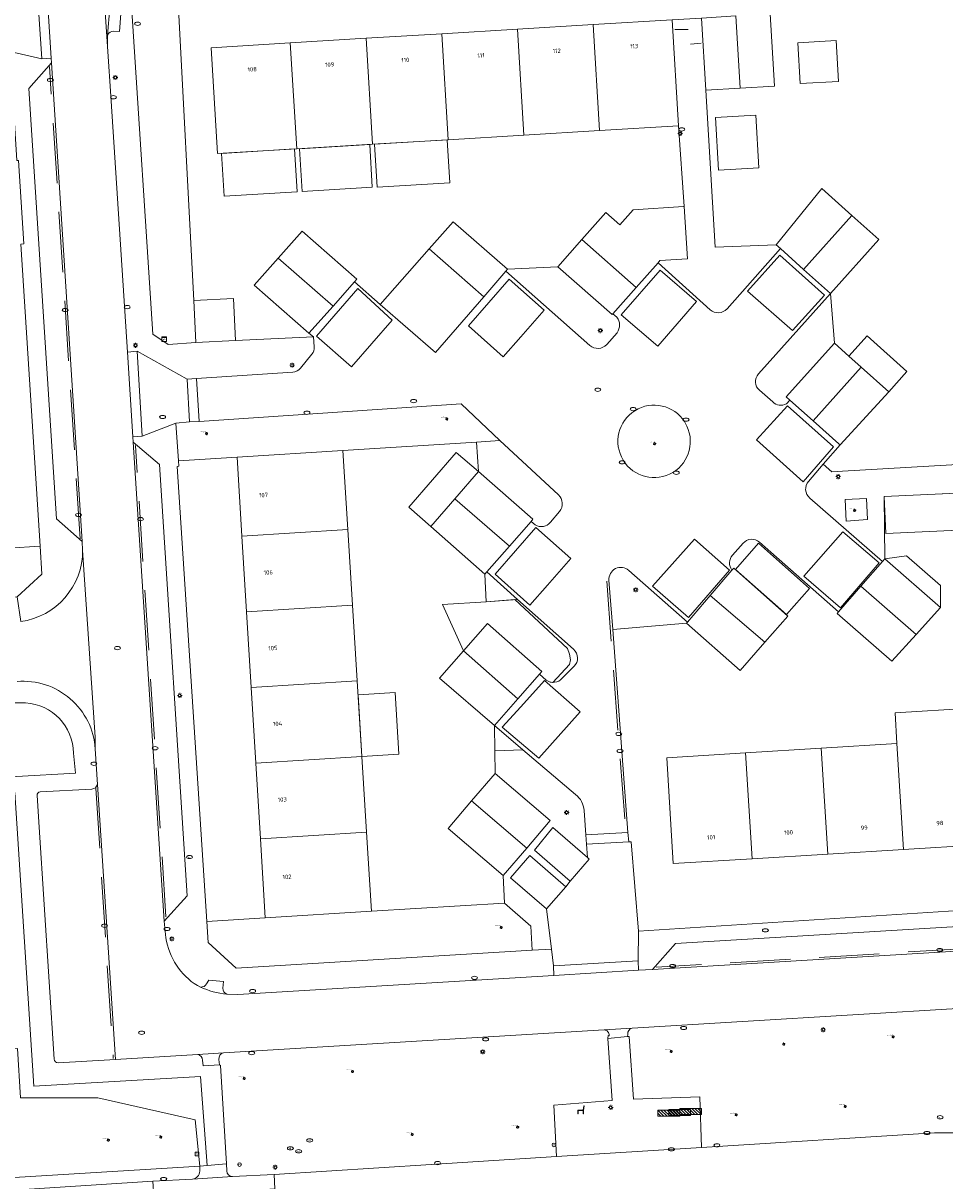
# Model space of a CAD drawing. Header units: metres. Extents: x 162098 to 162858, y 502351 to 503184.
# Tile 89 of 94: x 162702 to 162778, y 502972 to 503069. Entities that reach past the tile are written whole.
import ezdxf
from ezdxf.enums import TextEntityAlignment as Align

# ---------------------------------------------------------------- set-up
doc = ezdxf.new("R2010")
doc.units = ezdxf.units.M
doc.linetypes.add('RI-HWA-SO', pattern=[7.4, 5, -2.4])
for name, color, linetype, lineweight, true_color in [('B-PV-GR-BEPLANTING_CULTUUR_HEESTERS-GV', 7, 'Continuous', 13, 0x99cc00), ('B-PV-GR-BOOM-S', 7, 'Continuous', 13, 0x4c9900), ('B-PV-RI-HWA_GOOT_MOLGOOT-G', 150, 'RI-HWA-SO', 18, 0x007fff)]:
    doc.layers.add(name, color=color, linetype=linetype, lineweight=lineweight, true_color=true_color)
for name, color, linetype, lineweight in [('B-PV-IE-MEUBILAIR-S', 252, 'Continuous', 13), ('B-PV-IE-MEUBILAIR_WEGMEUBILAIR-G', 252, 'Continuous', 13), ('B-PV-IE-MEUBILAIR_WEGMEUBILAIR-GV', 252, 'Continuous', 13), ('B-PV-IE-MEUBILAIR_WEGMEUBILAIR-S', 252, 'Continuous', 13), ('B-PV-OG-BEBOUWING-GV', 7, 'Continuous', 18), ('B-PV-OG-BEBOUWING-T18', 7, 'Continuous', 18), ('B-PV-OG-BEBOUWING_LUIFEL-GV', 7, 'Continuous', 18), ('B-PV-OG-TERREIN_BEGROEID-GV', 7, 'Continuous', 13), ('B-PV-OG-TERREIN_ERF-GV', 252, 'Continuous', 13), ('B-PV-VH-GESLOTENVERHARDING_ASFALT-GV', 252, 'Continuous', 13), ('B-PV-VH-OPENVERHARDING_BETONELEMENT-GV', 252, 'Continuous', 13), ('B-PV-VH-OPENVERHARDING_BETONSTRAATSTEEN-GV', 252, 'Continuous', 13), ('B-PV-VH-OPENVERHARDING_TEGEL-GV', 252, 'Continuous', 13)]:
    doc.layers.add(name, color=color, linetype=linetype, lineweight=lineweight)
doc.styles.add('NLCS-ISO', font='NLCS-ISO.ttf')
doc.styles.add('NLCS-ISO-M200-T18', font='NLCS-ISO.ttf', dxfattribs={"height": 1.8})

# ---------------------------------------------------------------- blocks, each defined once
blk = doc.blocks.new('SIE-MEUBILAIR_BORD_LOCATIEPAAL-SO')
blk.add_lwpolyline([(-0.75, -0.75), (0.75, -0.75), (0.75, 0.75), (-0.75, 0.75)], close=True)
at = {"style": 'NLCS-ISO'}
blk.add_text('lp', height=0.75, dxfattribs=at).set_placement((0.01, 0.12), align=Align.MIDDLE_CENTER)
blk = doc.blocks.new('SIE-MEUBILAIR_KAST_TELECOM-SO')
for points in [[(-1, 1), (1, 1), (1, 0.84), (-1, 0.84)], [(-1, 0.76), (1, 0.76), (1, -1), (-1, -1)]]:
    blk.add_lwpolyline(points, close=True)
at = {"style": 'NLCS-ISO'}
blk.add_text('tele', height=0.75, dxfattribs=at).set_placement((0, 0), align=Align.MIDDLE_CENTER)
blk = doc.blocks.new('SIE-MEUBILAIR_PAAL_LICHTMAST-SO')
for points in [[(-0.62, 0), (-1, 0)], [(-0.71, 0.71), (-0.44, 0.44)], [(0, 1), (0, 0.62)], [(0.44, 0.44), (0.71, 0.71)], [(1, 0), (0.62, 0)], [(-0.71, -0.71), (-0.44, -0.44)], [(0, -0.62), (0, -1)], [(0.44, -0.44), (0.71, -0.71)]]:
    blk.add_lwpolyline(points)
blk.add_circle((0, 0), 0.5)
blk = doc.blocks.new('SIE-MEUBILAIR_PAAL_AFSLUITPAAL-SO')
blk.add_circle((0, 0), 0.75)
at = {"style": 'NLCS-ISO'}
blk.add_text('af', height=0.75, dxfattribs=at).set_placement((0, 0.05), align=Align.MIDDLE_CENTER)
blk = doc.blocks.new('SIE-MEUBILAIR_PAAL_HALTEPAAL-SO')
blk.add_circle((0, 0), 0.75)
at = {"style": 'NLCS-ISO'}
blk.add_text('ht', height=0.75, dxfattribs=at).set_placement((0, 0.06), align=Align.MIDDLE_CENTER)
blk = doc.blocks.new('SIE-MEUBILAIR_PUT_KOLK-SO')
blk.add_ellipse((0, 0), major_axis=(1.25, 0), ratio=0.54)
blk = doc.blocks.new('SIE-MEUBILAIR_PUT_RIOOLPUT-SO')
blk.add_ellipse((0, 0), major_axis=(1.25, 0), ratio=0.54)
blk = doc.blocks.new('SIE-MEUBILAIR_PUT_WATERLEIDINGPUT-SO')
blk.add_ellipse((0, 0), major_axis=(1.25, 0), ratio=0.54)
at = {"style": 'NLCS-ISO'}
blk.add_text('wl', height=0.75, dxfattribs=at).set_placement((-0.14, 0), align=Align.MIDDLE_CENTER)
blk = doc.blocks.new('SIE-MEUBILAIR_PUT_BRANDKRAAN-SO')
blk.add_ellipse((0, 0), major_axis=(1.25, 0), ratio=0.54)
blk = doc.blocks.new('SIE-WEG_FIETSREK-SO')
for p, q in [((-4.5, 1.25), (-2, -1.25)), ((-4.5, 0), (-3.25, -1.25)), ((-3.25, 1.25), (-0.75, -1.25)), ((-2, 1.25), (0.5, -1.25)), ((-0.75, 1.25), (1.75, -1.25)), ((0.5, 1.25), (3, -1.25)), ((1.76, 1.25), (4.26, -1.25)), ((3.01, 1.25), (4.5, -0.24)), ((4.26, 1.25), (4.5, 1.01))]:
    blk.add_line(p, q)
at = {"flags": 128}
blk.add_lwpolyline([(4.51, -1.25), (-4.51, -1.25), (-4.51, 1.25), (4.51, 1.25), (4.51, -1.25)], close=True, dxfattribs=at)
blk = doc.blocks.new('SIE-WEG_ZITBANK-SO')
at = {"color": 0, "linetype": 'ByBlock', "lineweight": 18}
blk.add_lwpolyline([(-0.91, -1.63), (-0.91, -0.2), (1.09, -0.2), (1.09, -1.63), (1.29, -1.63), (1.29, -0.21), (1.54, 1.78), (1.33, 1.78), (1.11, 0), (-1.11, 0), (-1.11, -1.63)], close=True, dxfattribs=at)
blk = doc.blocks.new('SGR-BOOM_GBKN-SO')
for centre, start, end in [((-0.25, -0.1), 67.1244, 157.1244), ((-0.1, 0.25), 157.1244, 247.1244), ((-0.1, 0.25), 337.1244, 157.1244), ((0.25, 0.1), 247.1244, 337.1244), ((-0.25, -0.1), 157.1244, 337.1244), ((0.1, -0.25), 157.1244, 337.1244), ((0.1, -0.25), 337.1244, 67.1244)]:
    blk.add_arc(centre, 0.188, start, end)
at = {"extrusion": (0, 0, -1)}
blk.add_arc((-0.25, 0.1), 0.188, 22.8756, 202.8756, dxfattribs=at)
at = {"style": 'NLCS-ISO'}
blk.add_attdef('SOORT', text='', height=0.35, dxfattribs=at).set_placement((0, 0.75), align=Align.MIDDLE_RIGHT)

msp = doc.modelspace()

# ---------------------------------------------------------------- linework, layer by layer
at = {"layer": 'B-PV-GR-BEPLANTING_CULTUUR_HEESTERS-GV'}
for points in [[(162712.073, 503071.304), (162710.718, 503069.673), (162712.478, 503042.811), (162713.745, 503041.961), (162716.049, 503042.129), (162715.866, 503045.618), (162714.527, 503071.449)], [(162714.585, 503032.298), (162719.47, 503032.606), (162728.253, 503033.16), (162739.35, 503033.86), (162741.301, 503033.983), (162738.083, 503037.035), (162716.306, 503035.567), (162715.507, 503035.532), (162714.378, 503035.418)], [(162703.105, 503025.21), (162697.831, 503024.884), (162685.529, 503024.133), (162678.009, 503023.669), (162678.443, 503019.569), (162701.183, 503020.993), (162703.254, 503022.882)], [(162743.875, 502993.647), (162741.672, 502995.56), (162730.623, 502994.881), (162721.809, 502994.339), (162716.954, 502994.042), (162717.069, 502992.275), (162719.384, 502990.167), (162743.981, 502991.644)]]:
    msp.add_lwpolyline(points, close=True, dxfattribs=at)
for points in [[(162756.779, 503035.294, 0.987796), (162751.397, 503032.62)], [(162751.397, 503032.62, 0.999699), (162756.827, 503035.188)]]:
    msp.add_lwpolyline(points, format="xyb", dxfattribs=at)
for points in [[(162756.827, 503035.188), (162756.779, 503035.294)], [(162612.418, 502967.369), (162716.379, 502973.712), (162715.99, 502977.547), (162707.903, 502979.378), (162701.46, 502979.393)]]:
    msp.add_lwpolyline(points, dxfattribs=at)
at = {"layer": 'B-PV-IE-MEUBILAIR_WEGMEUBILAIR-G'}
for points in [[(162755.815, 503068.133), (162756.923, 503068.142)], [(162757.124, 503066.915), (162758.017, 503066.999)]]:
    msp.add_lwpolyline(points, dxfattribs=at)
at = {"layer": 'B-PV-IE-MEUBILAIR_WEGMEUBILAIR-GV'}
msp.add_lwpolyline([(162771.818, 503027.421), (162771.735, 503029.18), (162769.971, 503029.093), (162770.047, 503027.3)], close=True, dxfattribs=at)
at = {"layer": 'B-PV-OG-BEBOUWING-GV'}
for points in [[(162760.887, 503069.256), (162758.047, 503069.088), (162758.401, 503063.087)], [(162760.887, 503069.256), (162761.255, 503063.252)], [(162761.255, 503063.252), (162760.887, 503069.256)], [(162764.101, 503063.416), (162763.732, 503069.424)], [(162758.401, 503063.087), (162761.255, 503063.252)], [(162761.255, 503063.252), (162764.101, 503063.416)]]:
    msp.add_lwpolyline(points, dxfattribs=at)
for points in [[(162749.038, 503068.543), (162742.75, 503068.163), (162743.283, 503059.361), (162749.571, 503059.742)], [(162749.571, 503059.742), (162756.135, 503060.14), (162755.596, 503068.94), (162749.038, 503068.543)], [(162730.173, 503067.401), (162723.884, 503067.02), (162724.417, 503058.218), (162730.706, 503058.599)], [(162736.461, 503067.782), (162730.173, 503067.401), (162730.706, 503058.599), (162736.994, 503058.98)], [(162742.75, 503068.163), (162736.461, 503067.782), (162736.994, 503058.98), (162743.283, 503059.361)], [(162717.317, 503066.623), (162717.841, 503057.819), (162724.417, 503058.218), (162723.884, 503067.02)], [(162766.041, 503067.037), (162766.228, 503063.642), (162769.416, 503063.817), (162769.229, 503067.213)], [(162759.215, 503060.835), (162759.459, 503056.457), (162762.799, 503056.643), (162762.555, 503061.022)], [(162770.533, 503052.677), (162768.043, 503054.911), (162764.248, 503050.246), (162764.602, 503049.928), (162766.522, 503048.206)], [(162752.372, 503053.147), (162751.264, 503051.9), (162750.097, 503052.937), (162748.103, 503050.676), (162752.621, 503046.71), (162754.429, 503048.762), (162754.59, 503048.944), (162756.879, 503049.093), (162756.597, 503053.422), (162756.549, 503053.419)], [(162737.411, 503052.158), (162735.418, 503049.905), (162739.954, 503045.937), (162741.791, 503048.067), (162741.915, 503048.21)], [(162772.765, 503050.675), (162770.533, 503052.677), (162766.522, 503048.206), (162768.762, 503046.196)], [(162724.875, 503051.388), (162722.878, 503049.141), (162727.432, 503045.16), (162729.211, 503047.17), (162729.416, 503047.402)], [(162748.103, 503050.676), (162746.108, 503048.415), (162750.627, 503044.448), (162750.687, 503044.516), (162752.621, 503046.71)], [(162722.878, 503049.141), (162720.875, 503046.887), (162725.434, 503042.902), (162727.432, 503045.16)], [(162735.934, 503041.311), (162739.954, 503045.937), (162735.418, 503049.905), (162731.36, 503045.291)], [(162715.866, 503045.618), (162716.049, 503042.129), (162719.337, 503042.302), (162719.154, 503045.79)], [(162770.29, 503040.994), (162771.306, 503040.082), (162773.591, 503038.032), (162775.103, 503039.717), (162771.803, 503042.679)], [(162771.306, 503040.082), (162770.29, 503040.994), (162769.093, 503042.068), (162765.074, 503037.623), (162765.377, 503037.352), (162767.314, 503035.619)], [(162773.591, 503038.032), (162771.306, 503040.082), (162767.314, 503035.619), (162769.45, 503033.709), (162769.554, 503033.616)], [(162719.47, 503032.606), (162719.871, 503026.043), (162728.659, 503026.598), (162728.253, 503033.16)], [(162739.504, 503031.421), (162737.539, 503029.141), (162742.088, 503025.221), (162743.891, 503027.272), (162744.044, 503027.446)], [(162735.569, 503026.855), (162740.036, 503022.886), (162740.198, 503023.07), (162742.088, 503025.221), (162737.539, 503029.141)], [(162729.049, 503020.31), (162728.659, 503026.598), (162719.871, 503026.043), (162720.255, 503019.755)], [(162773.264, 503024.145), (162773.083, 503023.938), (162771.287, 503021.888), (162775.868, 503017.875), (162777.894, 503020.111)], [(162760.716, 503023.396), (162760.572, 503023.228), (162758.755, 503021.099), (162763.296, 503017.223), (162765.224, 503019.409)], [(162769.31, 503019.631), (162773.848, 503015.645), (162775.868, 503017.875), (162771.287, 503021.888), (162769.424, 503019.762)], [(162729.438, 503014.021), (162729.049, 503020.31), (162720.255, 503019.755), (162720.64, 503013.466)], [(162761.24, 503014.893), (162763.296, 503017.223), (162758.755, 503021.099), (162756.867, 503018.886), (162756.795, 503018.802)], [(162740.259, 503018.779), (162738.271, 503016.519), (162742.794, 503012.542), (162744.58, 503014.578), (162744.772, 503014.797)], [(162736.28, 503014.254), (162740.84, 503010.314), (162742.794, 503012.542), (162738.271, 503016.519)], [(162729.827, 503007.734), (162729.438, 503014.021), (162720.64, 503013.466), (162721.024, 503007.179)], [(162774.122, 503011.361), (162774.28, 503008.826), (162774.818, 503000.017), (162781.106, 503000.406), (162780.568, 503009.217), (162780.41, 503011.752)], [(162774.28, 503008.826), (162767.992, 503008.435), (162768.53, 502999.628), (162774.818, 503000.017)], [(162730.217, 503001.446), (162729.827, 503007.734), (162721.024, 503007.179), (162721.409, 503000.89)], [(162755.15, 503007.637), (162755.7, 502998.835), (162762.242, 502999.239), (162761.704, 503008.044)], [(162762.242, 502999.239), (162768.53, 502999.628), (162767.992, 503008.435), (162761.704, 503008.044)], [(162740.904, 503006.339), (162738.948, 503004.051), (162743.53, 503000.135), (162745.484, 503002.417)], [(162743.53, 503000.135), (162738.948, 503004.051), (162736.986, 503001.755), (162741.565, 502997.841)], [(162721.409, 503000.89), (162721.809, 502994.339), (162730.623, 502994.881), (162730.217, 503001.446)]]:
    msp.add_lwpolyline(points, close=True, dxfattribs=at)
at = {"layer": 'B-PV-OG-BEBOUWING_LUIFEL-GV'}
for points in [[(162730.887, 503058.61), (162731.104, 503055.029), (162737.143, 503055.395), (162736.926, 503058.976)], [(162718.17, 503057.839), (162718.386, 503054.286), (162724.453, 503054.654), (162724.238, 503058.207)], [(162724.654, 503058.232), (162724.87, 503054.672), (162730.695, 503055.025), (162730.48, 503058.585)], [(162735.569, 503026.855), (162737.539, 503029.141), (162739.504, 503031.421), (162737.668, 503033.004), (162733.733, 503028.438)], [(162773.203, 503029.331), (162773.344, 503026.258), (162779.401, 503026.536), (162779.26, 503029.609)], [(162765.09, 503019.528), (162767.017, 503021.707), (162762.778, 503025.449), (162760.854, 503023.274)], [(162773.264, 503024.145), (162777.894, 503020.111), (162777.907, 503021.951), (162775.064, 503024.421)], [(162738.271, 503016.519), (162740.259, 503018.779), (162744.772, 503014.797), (162744.58, 503014.578), (162745.144, 503014.084), (162745.404, 503013.946), (162745.693, 503013.892), (162747.07, 503015.387), (162747.156, 503015.76), (162747.084, 503016.248), (162746.912, 503016.722), (162742.525, 503020.767), (162740.161, 503020.585), (162736.532, 503020.354)], [(162729.51, 503012.862), (162729.827, 503007.734), (162732.907, 503007.925), (162732.589, 503013.052)]]:
    msp.add_lwpolyline(points, close=True, dxfattribs=at)
at = {"layer": 'B-PV-OG-TERREIN_BEGROEID-GV'}
for points in [[(162701.895, 503012.193), (162700.887, 503012.197), (162698.771, 503012.077), (162698.669, 503013.865), (162681.165, 503012.78), (162681.201, 503011.98), (162681.478, 503007.292), (162681.519, 503006.509), (162695.001, 503007.317)], [(162695.831, 503005.783), (162696.208, 503005.794), (162706.033, 503006.354), (162705.88, 503008.02)], [(162695.481, 503004.203), (162695.567, 503002.258), (162695.885, 502997.029), (162696.03, 502997.038), (162696.313, 502992.2), (162699.758, 502992.393), (162699.784, 502991.968), (162700.096, 502985.311), (162700.21, 502983.428), (162701.233, 502983.49), (162701.46, 502979.393), (162707.903, 502979.378), (162715.99, 502977.547), (162716.379, 502973.712), (162716.985, 502973.765), (162716.422, 502981.167), (162702.59, 502980.35), (162701.011, 503004.738), (162696.294, 503004.474), (162696.293, 503004.57), (162695.912, 503004.533)], [(162779.775, 502986.83), (162752.287, 502985.18)], [(162749.949, 502985.021), (162718.348, 502983.133)], [(162751.909, 502984.649), (162751.899, 502984.469), (162752.046, 502984.485), (162752.406, 502979.279), (162757.895, 502979.474), (162758.038, 502975.26), (162777.409, 502976.477), (162780.136, 502976.481)], [(162719.07, 502972.836), (162722.536, 502973.018), (162735.583, 502973.844), (162745.988, 502974.5), (162745.765, 502978.772), (162750.624, 502979.167), (162750.261, 502984.311), (162750.278, 502984.547), (162750.374, 502984.545)], [(162717.958, 502982.571), (162717.998, 502982.111), (162718.089, 502982.055), (162718.576, 502973.905), (162718.608, 502973.307)], [(162610.368, 502975.145), (162610.877, 502967.276), (162610.927, 502966.143), (162614.912, 502966.446), (162624.466, 502966.942), (162645.948, 502968.246), (162667.456, 502969.631), (162693.918, 502971.279), (162698.308, 502971.535), (162712.477, 502972.464), (162715.76, 502972.617)], [(162716.369, 502973.291), (162716.379, 502973.712), (162612.418, 502967.369), (162611.557, 502975.827)]]:
    msp.add_lwpolyline(points, dxfattribs=at)
for points in [[(162705.88, 503008.02, 0.392744), (162701.895, 503012.193)], [(162750.374, 502984.545, 0.44053), (162749.949, 502985.021)], [(162752.287, 502985.18, 0.379706), (162751.909, 502984.649)], [(162718.348, 502983.133, 0.390902), (162717.958, 502982.571)], [(162715.76, 502972.617, 0.359379), (162716.369, 502973.291)], [(162718.608, 502973.307, 0.408353), (162719.07, 502972.836)]]:
    msp.add_lwpolyline(points, format="xyb", dxfattribs=at)
at = {"layer": 'B-PV-OG-TERREIN_ERF-GV'}
for points in [[(162714.527, 503071.449), (162715.866, 503045.618), (162719.154, 503045.79), (162719.337, 503042.302), (162725.821, 503042.608), (162725.434, 503042.902), (162720.875, 503046.887), (162722.878, 503049.141), (162724.875, 503051.388), (162729.416, 503047.402), (162729.211, 503047.17), (162731.36, 503045.291), (162735.418, 503049.905), (162737.411, 503052.158), (162741.915, 503048.21), (162746.108, 503048.415), (162748.103, 503050.676), (162750.097, 503052.937), (162751.264, 503051.9), (162752.372, 503053.147), (162756.549, 503053.419), (162756.597, 503053.422), (162756.135, 503060.14), (162749.571, 503059.742), (162743.283, 503059.361), (162736.994, 503058.98), (162730.706, 503058.599), (162724.417, 503058.218), (162717.841, 503057.819), (162717.317, 503066.623), (162723.884, 503067.02), (162730.173, 503067.401), (162736.461, 503067.782), (162742.75, 503068.163), (162749.038, 503068.543), (162755.596, 503068.94)], [(162763.732, 503069.424), (162764.101, 503063.416), (162761.255, 503063.252), (162758.401, 503063.087), (162759.17, 503050.049), (162764.248, 503050.246), (162768.043, 503054.911), (162770.533, 503052.677), (162772.765, 503050.675), (162768.762, 503046.196), (162769.093, 503042.068), (162770.29, 503040.994), (162771.803, 503042.679), (162775.103, 503039.717), (162773.591, 503038.032), (162769.554, 503033.616), (162768.16, 503032.012), (162768.863, 503031.391), (162769.753, 503031.442), (162780.735, 503032.074)], [(162747.418, 503016.641), (162742.767, 503020.786), (162740.161, 503020.585), (162740.036, 503022.886), (162735.569, 503026.855), (162737.539, 503029.141), (162739.504, 503031.421), (162739.35, 503033.86), (162728.253, 503033.16)], [(162728.253, 503033.16), (162728.659, 503026.598), (162729.049, 503020.31), (162729.438, 503014.021), (162729.827, 503007.734), (162730.217, 503001.446), (162730.623, 502994.881), (162741.672, 502995.56), (162741.565, 502997.841), (162736.986, 503001.755), (162738.948, 503004.051), (162740.904, 503006.339), (162740.874, 503008.214), (162740.84, 503010.314), (162736.28, 503014.254), (162738.271, 503016.519), (162740.259, 503018.779), (162744.772, 503014.797), (162744.58, 503014.578), (162745.144, 503014.084)], [(162786.025, 503026.885), (162780.036, 503026.611), (162779.852, 503029.636), (162773.203, 503029.331), (162773.264, 503024.145), (162777.894, 503020.111), (162775.868, 503017.875), (162773.848, 503015.645), (162769.31, 503019.631), (162769.424, 503019.762), (162762.858, 503025.544)], [(162761.493, 503025.454), (162760.624, 503024.458)], [(162760.572, 503023.228), (162760.716, 503023.396), (162765.224, 503019.409), (162763.296, 503017.223), (162761.24, 503014.893), (162756.795, 503018.802), (162750.679, 503018.286), (162751.932, 503001.431), (162752.015, 503000.644), (162752.201, 503000.637), (162752.807, 502993.239), (162787.987, 502995.487)], [(162746.472, 503014.246), (162747.459, 503015.231)], [(162781.106, 503000.406), (162774.818, 503000.017), (162768.53, 502999.628), (162762.242, 502999.239), (162755.7, 502998.835), (162755.15, 503007.637), (162761.704, 503008.044), (162767.992, 503008.435), (162774.28, 503008.826), (162774.122, 503011.361), (162780.41, 503011.752)]]:
    msp.add_lwpolyline(points, dxfattribs=at)
for points in [[(162766.041, 503067.037), (162769.229, 503067.213), (162769.416, 503063.817), (162766.228, 503063.642)], [(162701.503, 503050.3), (162701.761, 503050.32), (162701.3, 503057.262), (162701.168, 503057.257), (162700.778, 503063.468), (162695.492, 503063.15), (162695.893, 503056.589), (162696.278, 503050.3), (162696.662, 503044.012), (162697.047, 503037.723), (162697.431, 503031.436), (162697.831, 503024.884), (162703.105, 503025.21)], [(162759.215, 503060.835), (162762.555, 503061.022), (162762.799, 503056.643), (162759.459, 503056.457)], [(162714.585, 503032.298), (162714.615, 503031.847), (162714.497, 503031.826), (162716.954, 502994.042), (162721.809, 502994.339), (162721.409, 503000.89), (162721.024, 503007.179), (162720.64, 503013.466), (162720.255, 503019.755), (162719.871, 503026.043), (162719.47, 503032.606)]]:
    msp.add_lwpolyline(points, close=True, dxfattribs=at)
for points in [[(162762.858, 503025.544, 0.416096), (162761.493, 503025.454)], [(162760.624, 503024.458, 0.369134), (162760.572, 503023.228)], [(162747.459, 503015.231, 0.431921), (162747.418, 503016.641)], [(162745.144, 503014.084, 0.400521), (162746.472, 503014.246)]]:
    msp.add_lwpolyline(points, format="xyb", dxfattribs=at)
at = {"layer": 'B-PV-RI-HWA_GOOT_MOLGOOT-G'}
for points in [[(162706.428, 503025.831), (162703.883, 503065.067)], [(162713.555, 502994.411), (162711.026, 503033.561)], [(162750.173, 503022.295), (162751.734, 503001.581)], [(162707.732, 503005.11), (162709.179, 502982.647)], [(162787.582, 502992.247), (162754.27, 502990.228)]]:
    msp.add_lwpolyline(points, dxfattribs=at)
at = {"layer": 'B-PV-VH-GESLOTENVERHARDING_ASFALT-GV'}
msp.add_lwpolyline([(162780.136, 502976.481), (162777.409, 502976.477), (162758.038, 502975.26), (162745.988, 502974.5), (162735.583, 502973.844), (162722.536, 502973.018), (162722.612, 502971.816), (162722.895, 502967.269), (162722.97, 502966.063), (162737.044, 502966.903), (162738.485, 502966.972), (162741.102, 502967.176), (162753.014, 502967.862), (162755.481, 502968.028), (162777.024, 502969.356), (162780.25, 502969.506)], dxfattribs=at)
at = {"layer": 'B-PV-VH-OPENVERHARDING_BETONELEMENT-GV'}
for points in [[(162703.567, 503072.794), (162702.787, 503072.724), (162703.237, 503065.695), (162704.021, 503065.758)], [(162711.16, 503041.399), (162710.357, 503041.339), (162710.8, 503034.292), (162711.593, 503034.345)], [(162716.097, 503039.153), (162715.318, 503039.09), (162715.507, 503035.532), (162716.306, 503035.567)], [(162748.494, 503000.453), (162752.015, 503000.644), (162751.932, 503001.431), (162748.437, 503001.23)], [(162745.781, 502989.532), (162752.816, 502989.986), (162752.785, 502990.772), (162745.752, 502990.342)]]:
    msp.add_lwpolyline(points, close=True, dxfattribs=at)
at = {"layer": 'B-PV-VH-OPENVERHARDING_BETONSTRAATSTEEN-GV'}
for points in [[(162701.84, 503099.933), (162703.567, 503072.794), (162704.021, 503065.758), (162704.052, 503065.358), (162706.591, 503025.596), (162706.634, 503024.87), (162707.686, 503009.337), (162707.686, 503008.371), (162707.865, 503005.409), (162709.363, 502982.567), (162716.196, 502982.98), (162718.348, 502983.133), (162749.949, 502985.021), (162752.287, 502985.18), (162779.775, 502986.83)], [(162707.521, 503085.5), (162707.493, 503084.836), (162708.697, 503066.734), (162708.707, 503067.651), (162708.884, 503069.927)], [(162713.549, 502992.674), (162713.42, 502994.044), (162710.83, 503033.855), (162710.8, 503034.292), (162710.357, 503041.339), (162709.013, 503062.167), (162708.697, 503066.734), (162707.493, 503084.836)], [(162708.884, 503069.927), (162708.707, 503067.651)], [(162709.239, 503067.989), (162709.687, 503067.958), (162709.804, 503069.437), (162709.316, 503069.513)], [(162762.769, 503039.514), (162768.762, 503046.196), (162766.522, 503048.206), (162764.602, 503049.928), (162760.163, 503044.932)], [(162748.755, 503041.893), (162741.791, 503048.067), (162739.954, 503045.937), (162735.934, 503041.311), (162731.36, 503045.291), (162729.211, 503047.17), (162727.432, 503045.16), (162725.434, 503042.902), (162725.821, 503042.608), (162725.879, 503041.78)], [(162758.761, 503044.854), (162754.429, 503048.762), (162752.621, 503046.71), (162750.687, 503044.516), (162751.013, 503044.228)], [(162751.028, 503042.946), (162750.164, 503041.976)], [(162725.679, 503041.153), (162724.742, 503040.007)], [(162724.081, 503039.668), (162716.097, 503039.153)], [(162716.097, 503039.153), (162716.306, 503035.567), (162738.083, 503037.035), (162741.301, 503033.983), (162746.164, 503029.468)], [(162763.957, 503037.188), (162762.849, 503038.157)], [(162766.928, 503030.594), (162768.16, 503032.012), (162769.554, 503033.616), (162769.45, 503033.709), (162767.314, 503035.619), (162765.377, 503037.352), (162765.092, 503037.033)], [(162756.779, 503035.294), (162756.827, 503035.188)], [(162762.858, 503025.544), (162769.424, 503019.762), (162771.287, 503021.888), (162773.083, 503023.938), (162767.027, 503029.208)], [(162746.248, 503028.1), (162745.496, 503027.211)], [(162744.221, 503026.982), (162743.891, 503027.272), (162742.088, 503025.221), (162740.198, 503023.07), (162742.767, 503020.786), (162747.418, 503016.641)], [(162760.624, 503024.458), (162761.493, 503025.454)], [(162707.686, 503008.371), (162707.686, 503009.337), (162706.634, 503024.87)], [(162751.994, 503023.199), (162756.867, 503018.886), (162758.755, 503021.099), (162760.572, 503023.228)], [(162748.293, 503003.244), (162748.437, 503001.23), (162751.932, 503001.431), (162750.679, 503018.286), (162750.35, 503022.378)], [(162745.144, 503014.084), (162744.58, 503014.578), (162742.794, 503012.542), (162740.84, 503010.314), (162743.211, 503008.301), (162747.586, 503004.587)], [(162747.459, 503015.231), (162746.472, 503014.246)], [(162707.394, 503005.037), (162703.105, 503004.789)], [(162704.6, 502982.302), (162709.363, 502982.567), (162707.865, 503005.409)], [(162702.844, 503004.492), (162703.026, 503001.863), (162704.259, 502982.605)], [(162792.713, 502986.449), (162792.997, 502986.638), (162795.008, 502987.399), (162792.501, 502993.1), (162790.565, 502992.309), (162790.247, 502992.232), (162753.962, 502990.039), (162752.816, 502989.986), (162745.781, 502989.532), (162719.518, 502987.966), (162718.606, 502987.99)], [(162716.413, 502988.587), (162716.166, 502988.701)], [(162718.293, 502988.499), (162718.323, 502989.039), (162717.118, 502989.153), (162716.937, 502988.855)], [(162752.287, 502985.18), (162749.949, 502985.021)], [(162750.374, 502984.545), (162750.278, 502984.547), (162750.261, 502984.311), (162751.899, 502984.469), (162751.909, 502984.649)], [(162718.348, 502983.133), (162716.196, 502982.98)], [(162716.592, 502982.522), (162716.638, 502982.037), (162717.998, 502982.111), (162717.958, 502982.571)], [(162718.608, 502973.307), (162718.576, 502973.905), (162716.985, 502973.765), (162716.379, 502973.712), (162716.369, 502973.291)], [(162715.76, 502972.617), (162719.07, 502972.836)]]:
    msp.add_lwpolyline(points, dxfattribs=at)
for points in [[(162708.707, 503067.651, -0.308104), (162709.239, 503067.989)], [(162751.013, 503044.228, -0.336202), (162751.028, 503042.946)], [(162760.163, 503044.932, -0.416528), (162758.761, 503044.854)], [(162725.879, 503041.78, -0.191721), (162725.679, 503041.153)], [(162750.164, 503041.976, -0.413796), (162748.755, 503041.893)], [(162724.742, 503040.007, -0.206487), (162724.081, 503039.668)], [(162762.849, 503038.157, -0.418549), (162762.769, 503039.514)], [(162751.397, 503032.62, -0.987796), (162756.779, 503035.294)], [(162765.092, 503037.033, -0.321486), (162763.957, 503037.188)], [(162756.827, 503035.188, -0.999699), (162751.397, 503032.62)], [(162767.027, 503029.208, -0.413372), (162766.928, 503030.594)], [(162746.164, 503029.468, -0.400601), (162746.248, 503028.1)], [(162745.496, 503027.211, -0.392807), (162744.221, 503026.982)], [(162761.493, 503025.454, -0.416096), (162762.858, 503025.544)], [(162706.634, 503024.87, -0.375684), (162701.49, 503018.946)], [(162760.572, 503023.228, -0.369134), (162760.624, 503024.458)], [(162750.35, 503022.378, -0.674617), (162751.994, 503023.199)], [(162747.418, 503016.641, -0.431921), (162747.459, 503015.231)], [(162701.189, 503013.974, -0.418183), (162707.686, 503008.371)], [(162746.472, 503014.246, -0.400521), (162745.144, 503014.084)], [(162703.105, 503004.789, 0.41946), (162702.844, 503004.492)], [(162707.865, 503005.409, -0.328379), (162707.394, 503005.037)], [(162747.586, 503004.587, -0.204836), (162748.293, 503003.244)], [(162716.166, 502988.701, -0.215764), (162713.549, 502992.674)], [(162716.937, 502988.855, -0.305473), (162716.413, 502988.587)], [(162716.413, 502988.587, 0.084433), (162718.606, 502987.99)], [(162718.606, 502987.99, -0.084433), (162716.413, 502988.587)], [(162718.606, 502987.99, -0.347878), (162718.293, 502988.499)], [(162749.949, 502985.021, -0.44053), (162750.374, 502984.545)], [(162751.909, 502984.649, -0.379706), (162752.287, 502985.18)], [(162716.196, 502982.98, -0.351139), (162716.592, 502982.522)], [(162717.958, 502982.571, -0.390902), (162718.348, 502983.133)], [(162704.259, 502982.605, 0.413071), (162704.6, 502982.302)], [(162716.369, 502973.291, -0.359379), (162715.76, 502972.617)], [(162719.07, 502972.836, -0.408353), (162718.608, 502973.307)]]:
    msp.add_lwpolyline(points, format="xyb", dxfattribs=at)
for points in [[(162702.152, 503063.239), (162704.46, 503027.49), (162706.591, 503025.596), (162704.052, 503065.358)], [(162764.541, 503049.373), (162761.866, 503046.402), (162765.609, 503043.126), (162768.246, 503046.052)], [(162768.246, 503046.052), (162765.609, 503043.126), (162761.866, 503046.402), (162764.541, 503049.373)], [(162754.401, 503041.813), (162757.626, 503045.547), (162754.615, 503048.131), (162751.362, 503044.441)], [(162751.362, 503044.441), (162754.615, 503048.131), (162757.626, 503045.547), (162754.401, 503041.813)], [(162743.042, 503042.594), (162744.982, 503044.823), (162742.067, 503047.403), (162738.682, 503043.513), (162741.575, 503040.93)], [(162738.682, 503043.513), (162742.067, 503047.403), (162744.982, 503044.823), (162743.042, 503042.594), (162741.575, 503040.93)], [(162732.355, 503043.99), (162729.495, 503046.606), (162726.055, 503042.665), (162728.956, 503040.122)], [(162728.956, 503040.122), (162726.055, 503042.665), (162729.495, 503046.606), (162732.355, 503043.99)], [(162765.178, 503036.879), (162762.601, 503034.035), (162766.481, 503030.564), (162768.996, 503033.474)], [(162768.996, 503033.474), (162766.481, 503030.564), (162762.601, 503034.035), (162765.178, 503036.879)], [(162713.42, 502994.044), (162715.304, 502996.154), (162713.007, 503032.002), (162710.83, 503033.855)], [(162740.892, 503022.884), (162743.786, 503020.3), (162745.252, 503021.965), (162747.192, 503024.194), (162744.277, 503026.774)], [(162744.277, 503026.774), (162747.192, 503024.194), (162745.252, 503021.965), (162743.786, 503020.3), (162740.892, 503022.884)], [(162766.538, 503022.709), (162769.578, 503020.081), (162772.803, 503023.815), (162769.791, 503026.398)], [(162769.791, 503026.398), (162772.803, 503023.815), (162769.578, 503020.081), (162766.538, 503022.709)], [(162760.374, 503023.224), (162757.45, 503025.801), (162753.978, 503021.891), (162756.948, 503019.287)], [(162756.948, 503019.287), (162753.978, 503021.891), (162757.45, 503025.801), (162760.374, 503023.224)], [(162747.961, 503011.444), (162744.99, 503014.056), (162743.027, 503011.87), (162741.493, 503010.172), (162744.541, 503007.599)], [(162744.541, 503007.599), (162741.493, 503010.172), (162743.027, 503011.87), (162744.99, 503014.056), (162747.961, 503011.444)], [(162748.721, 502999.22), (162748.561, 502999.358), (162745.689, 503001.838), (162744.171, 502999.965), (162747.134, 502997.372)], [(162742.181, 502997.654), (162745.176, 502995.077), (162746.767, 502996.906), (162743.775, 502999.511)], [(162790.247, 502992.232), (162785.782, 502993.99), (162755.882, 502992.189), (162753.962, 502990.039)], [(162712.477, 502972.464), (162712.556, 502971.19), (162712.972, 502971.216), (162716.017, 502971.407), (162719.199, 502971.6), (162722.176, 502971.785), (162722.612, 502971.816), (162722.536, 502973.018), (162719.07, 502972.836), (162715.76, 502972.617)]]:
    msp.add_lwpolyline(points, close=True, dxfattribs=at)
at = {"layer": 'B-PV-VH-OPENVERHARDING_TEGEL-GV'}
for points in [[(162702.787, 503072.724), (162698.955, 503070.479), (162698.065, 503070.433), (162698.269, 503066.216), (162700.599, 503066.314), (162703.237, 503065.695)], [(162711.16, 503041.399), (162711.593, 503034.345), (162714.378, 503035.418), (162715.507, 503035.532), (162715.318, 503039.09)], [(162740.161, 503020.585), (162742.767, 503020.786), (162740.198, 503023.07), (162740.036, 503022.886)], [(162740.874, 503008.214), (162743.211, 503008.301), (162740.84, 503010.314)], [(162752.201, 503000.637), (162752.015, 503000.644), (162748.494, 503000.453), (162748.561, 502999.358), (162748.721, 502999.22), (162747.134, 502997.372), (162746.767, 502996.906), (162745.176, 502995.077), (162745.584, 502991.721), (162745.752, 502990.342), (162752.785, 502990.772), (162752.807, 502993.239)], [(162750.261, 502984.311), (162750.624, 502979.167), (162745.765, 502978.772), (162745.988, 502974.5), (162758.038, 502975.26), (162757.895, 502979.474), (162752.406, 502979.279), (162752.046, 502984.485), (162751.899, 502984.469)]]:
    msp.add_lwpolyline(points, close=True, dxfattribs=at)
for points in [[(162710.718, 503069.673), (162709.804, 503069.437), (162709.687, 503067.958), (162709.239, 503067.989)], [(162725.879, 503041.78), (162725.821, 503042.608), (162719.337, 503042.302), (162716.049, 503042.129), (162713.745, 503041.961), (162712.478, 503042.811), (162710.718, 503069.673)], [(162758.401, 503063.087), (162758.047, 503069.088), (162755.596, 503068.94), (162756.135, 503060.14), (162756.597, 503053.422), (162756.879, 503049.093), (162754.59, 503048.944), (162754.429, 503048.762), (162758.761, 503044.854)], [(162708.707, 503067.651), (162708.697, 503066.734), (162709.013, 503062.167), (162710.357, 503041.339), (162711.16, 503041.399), (162715.318, 503039.09), (162716.097, 503039.153), (162724.081, 503039.668)], [(162702.152, 503063.239), (162704.052, 503065.358), (162704.021, 503065.758), (162703.237, 503065.695), (162700.599, 503066.314), (162700.778, 503063.468), (162701.168, 503057.257), (162701.3, 503057.262), (162701.761, 503050.32), (162701.503, 503050.3), (162703.105, 503025.21), (162703.254, 503022.882), (162701.183, 503020.993), (162701.49, 503018.946)], [(162706.634, 503024.87), (162706.591, 503025.596), (162704.46, 503027.49), (162702.152, 503063.239)], [(162760.163, 503044.932), (162764.602, 503049.928), (162764.248, 503050.246), (162759.17, 503050.049), (162758.401, 503063.087)], [(162751.013, 503044.228), (162750.687, 503044.516), (162750.627, 503044.448), (162746.108, 503048.415), (162741.915, 503048.21), (162741.791, 503048.067), (162748.755, 503041.893)], [(162765.092, 503037.033), (162765.377, 503037.352), (162765.074, 503037.623), (162769.093, 503042.068), (162768.762, 503046.196), (162762.769, 503039.514)], [(162750.164, 503041.976), (162751.028, 503042.946)], [(162724.742, 503040.007), (162725.679, 503041.153)], [(162762.849, 503038.157), (162763.957, 503037.188)], [(162714.497, 503031.826), (162714.615, 503031.847), (162714.585, 503032.298), (162714.378, 503035.418), (162711.593, 503034.345), (162710.8, 503034.292), (162710.83, 503033.855), (162713.007, 503032.002), (162715.304, 502996.154), (162713.42, 502994.044), (162713.549, 502992.674)], [(162746.164, 503029.468), (162741.301, 503033.983), (162739.35, 503033.86), (162739.504, 503031.421), (162744.044, 503027.446), (162743.891, 503027.272), (162744.221, 503026.982)], [(162817.767, 503029.275), (162811.865, 503028.908), (162807.547, 503028.618), (162803.436, 503028.363), (162801.859, 503029.822), (162801.641, 503033.232), (162798.533, 503033.099), (162789.54, 503032.581), (162780.735, 503032.074), (162769.753, 503031.442), (162768.863, 503031.391), (162768.16, 503032.012), (162766.928, 503030.594)], [(162718.606, 502987.99), (162719.518, 502987.966), (162745.781, 502989.532), (162745.752, 502990.342), (162745.584, 502991.721), (162743.981, 502991.644), (162719.384, 502990.167), (162717.069, 502992.275), (162716.954, 502994.042), (162714.497, 503031.826)], [(162767.027, 503029.208), (162773.083, 503023.938), (162773.264, 503024.145), (162773.203, 503029.331), (162779.852, 503029.636), (162785.886, 503029.912), (162786.025, 503026.885), (162787.124, 503009.624), (162787.662, 503000.811), (162787.971, 502995.747), (162790.203, 502995.884), (162790.073, 502998.015), (162794.615, 502998.29), (162794.587, 502999.111), (162790.306, 502998.839)], [(162745.496, 503027.211), (162746.248, 503028.1)], [(162750.35, 503022.378), (162750.679, 503018.286), (162756.795, 503018.802), (162756.867, 503018.886), (162751.994, 503023.199)], [(162699.215, 503013.889), (162698.669, 503013.865), (162698.771, 503012.077), (162700.887, 503012.197), (162701.895, 503012.193)], [(162705.88, 503008.02), (162706.033, 503006.354), (162696.208, 503005.794), (162696.293, 503004.57)], [(162707.865, 503005.409), (162707.686, 503008.371)], [(162747.586, 503004.587), (162743.211, 503008.301), (162740.874, 503008.214), (162740.904, 503006.339), (162745.484, 503002.417), (162743.53, 503000.135), (162741.565, 502997.841), (162741.672, 502995.56), (162743.875, 502993.647), (162743.981, 502991.644), (162745.584, 502991.721), (162745.176, 502995.077), (162742.181, 502997.654), (162743.775, 502999.511), (162746.767, 502996.906), (162747.134, 502997.372), (162744.171, 502999.965), (162745.689, 503001.838), (162748.561, 502999.358), (162748.494, 503000.453), (162748.437, 503001.23), (162748.293, 503003.244)], [(162703.105, 503004.789), (162707.394, 503005.037)], [(162696.293, 503004.57), (162696.294, 503004.474), (162701.011, 503004.738), (162702.59, 502980.35), (162716.422, 502981.167), (162716.985, 502973.765), (162718.576, 502973.905), (162718.089, 502982.055), (162717.998, 502982.111), (162716.638, 502982.037), (162716.592, 502982.522)], [(162704.259, 502982.605), (162703.026, 503001.863), (162702.844, 503004.492)], [(162794.821, 502996.15), (162790.203, 502995.884), (162787.971, 502995.747), (162787.987, 502995.487), (162752.807, 502993.239), (162752.785, 502990.772), (162752.816, 502989.986), (162753.962, 502990.039), (162755.882, 502992.189), (162785.782, 502993.99), (162790.247, 502992.232), (162790.565, 502992.309)], [(162716.166, 502988.701), (162716.413, 502988.587)], [(162716.937, 502988.855), (162717.118, 502989.153), (162718.323, 502989.039), (162718.293, 502988.499)], [(162716.196, 502982.98), (162709.363, 502982.567), (162704.6, 502982.302)]]:
    msp.add_lwpolyline(points, dxfattribs=at)
for points in [[(162709.239, 503067.989, 0.308104), (162708.707, 503067.651)], [(162751.028, 503042.946, 0.336202), (162751.013, 503044.228)], [(162758.761, 503044.854, 0.416528), (162760.163, 503044.932)], [(162725.679, 503041.153, 0.191721), (162725.879, 503041.78)], [(162748.755, 503041.893, 0.413796), (162750.164, 503041.976)], [(162724.081, 503039.668, 0.206487), (162724.742, 503040.007)], [(162762.769, 503039.514, 0.418549), (162762.849, 503038.157)], [(162763.957, 503037.188, 0.321486), (162765.092, 503037.033)], [(162766.928, 503030.594, 0.413372), (162767.027, 503029.208)], [(162746.248, 503028.1, 0.400601), (162746.164, 503029.468)], [(162744.221, 503026.982, 0.392807), (162745.496, 503027.211)], [(162701.49, 503018.946, 0.375684), (162706.634, 503024.87)], [(162751.994, 503023.199, 0.674617), (162750.35, 503022.378)], [(162707.686, 503008.371, 0.418183), (162701.189, 503013.974)], [(162701.895, 503012.193, -0.392744), (162705.88, 503008.02)], [(162702.844, 503004.492, -0.41946), (162703.105, 503004.789)], [(162707.394, 503005.037, 0.328379), (162707.865, 503005.409)], [(162748.293, 503003.244, 0.204836), (162747.586, 503004.587)], [(162713.549, 502992.674, 0.215764), (162716.166, 502988.701)], [(162716.413, 502988.587, 0.305473), (162716.937, 502988.855)], [(162718.293, 502988.499, 0.347878), (162718.606, 502987.99)], [(162716.592, 502982.522, 0.351139), (162716.196, 502982.98)], [(162704.6, 502982.302, -0.413071), (162704.259, 502982.605)]]:
    msp.add_lwpolyline(points, format="xyb", dxfattribs=at)

# ---------------------------------------------------------------- block references
at = {"layer": 'B-PV-GR-BOOM-S', "xscale": 0.2, "yscale": 0.2, "zscale": 0.2}
for p in [(162736.889, 503035.776), (162716.926, 503034.558), (162754.15, 503033.719), (162770.763, 503028.176), (162741.404, 502993.527), (162773.962, 502984.454), (162764.869, 502983.848), (162755.525, 502983.227), (162729.042, 502981.569), (162720.061, 502980.977), (162769.981, 502978.656), (162760.922, 502977.963), (162742.77, 502976.94), (162708.768, 502975.856), (162713.134, 502976.12), (162734.014, 502976.326)]:
    msp.add_blockref('SGR-BOOM_GBKN-SO', p, dxfattribs=at).add_auto_attribs({'SOORT': '****%%c***m'})
at = {"layer": 'B-PV-IE-MEUBILAIR-S', "xscale": 0.2, "yscale": 0.2, "zscale": 0.2}
for name, p in [('SIE-MEUBILAIR_PUT_RIOOLPUT-SO', (162711.196, 503068.613)), ('SIE-MEUBILAIR_PUT_KOLK-SO', (162703.956, 503063.931)), ('SIE-MEUBILAIR_PAAL_LICHTMAST-SO', (162709.349, 503064.146)), ('SIE-MEUBILAIR_PUT_KOLK-SO', (162709.197, 503062.502)), ('SIE-MEUBILAIR_PAAL_LICHTMAST-SO', (162756.267, 503059.489)), ('SIE-MEUBILAIR_PUT_KOLK-SO', (162756.407, 503059.829)), ('SIE-MEUBILAIR_PUT_KOLK-SO', (162710.337, 503045.068)), ('SIE-MEUBILAIR_PUT_KOLK-SO', (162705.182, 503044.83)), ('SIE-MEUBILAIR_PAAL_LICHTMAST-SO', (162749.636, 503043.119)), ('SIE-MEUBILAIR_KAST_TELECOM-SO', (162713.404, 503042.405)), ('SIE-MEUBILAIR_PAAL_LICHTMAST-SO', (162711.029, 503041.896)), ('SIE-MEUBILAIR_PAAL_LICHTMAST-SO', (162724.035, 503040.249)), ('SIE-MEUBILAIR_PUT_RIOOLPUT-SO', (162749.427, 503038.2)), ('SIE-MEUBILAIR_PUT_RIOOLPUT-SO', (162734.132, 503037.262)), ('SIE-MEUBILAIR_PUT_KOLK-SO', (162752.362, 503036.598)), ('SIE-MEUBILAIR_PUT_RIOOLPUT-SO', (162713.281, 503035.944)), ('SIE-MEUBILAIR_PUT_KOLK-SO', (162725.268, 503036.294)), ('SIE-MEUBILAIR_PUT_KOLK-SO', (162756.753, 503035.719)), ('SIE-MEUBILAIR_PUT_KOLK-SO', (162751.449, 503032.175)), ('SIE-MEUBILAIR_PUT_KOLK-SO', (162755.949, 503031.306)), ('SIE-MEUBILAIR_PAAL_LICHTMAST-SO', (162769.401, 503030.988)), ('SIE-MEUBILAIR_PUT_KOLK-SO', (162706.293, 503027.806)), ('SIE-MEUBILAIR_PUT_KOLK-SO', (162711.443, 503027.455)), ('SIE-MEUBILAIR_PAAL_LICHTMAST-SO', (162752.573, 503021.587)), ('SIE-MEUBILAIR_PUT_RIOOLPUT-SO', (162709.526, 503016.746)), ('SIE-MEUBILAIR_PAAL_LICHTMAST-SO', (162714.701, 503012.815)), ('SIE-MEUBILAIR_PUT_KOLK-SO', (162751.171, 503009.614)), ('SIE-MEUBILAIR_PUT_KOLK-SO', (162712.655, 503008.429)), ('SIE-MEUBILAIR_PUT_RIOOLPUT-SO', (162751.274, 503008.202)), ('SIE-MEUBILAIR_PUT_KOLK-SO', (162707.565, 503007.138)), ('SIE-MEUBILAIR_PAAL_LICHTMAST-SO', (162746.838, 503003.091)), ('SIE-MEUBILAIR_PUT_WATERLEIDINGPUT-SO', (162715.51, 502999.385)), ('SIE-MEUBILAIR_PUT_KOLK-SO', (162708.453, 502993.675)), ('SIE-MEUBILAIR_PUT_KOLK-SO', (162713.649, 502993.408)), ('SIE-MEUBILAIR_PUT_BRANDKRAAN-SO', (162763.349, 502993.295)), ('SIE-MEUBILAIR_PAAL_LICHTMAST-SO', (162714.047, 502992.591)), ('SIE-MEUBILAIR_PUT_KOLK-SO', (162777.835, 502991.665)), ('SIE-MEUBILAIR_PUT_KOLK-SO', (162755.638, 502990.333)), ('SIE-MEUBILAIR_PUT_KOLK-SO', (162739.183, 502989.349)), ('SIE-MEUBILAIR_PUT_KOLK-SO', (162720.757, 502988.245)), ('SIE-MEUBILAIR_PUT_RIOOLPUT-SO', (162711.532, 502984.79)), ('SIE-MEUBILAIR_PUT_KOLK-SO', (162756.556, 502985.184)), ('SIE-MEUBILAIR_PAAL_LICHTMAST-SO', (162768.153, 502985.038)), ('SIE-MEUBILAIR_PUT_KOLK-SO', (162740.105, 502984.242)), ('SIE-MEUBILAIR_PUT_KOLK-SO', (162720.679, 502983.097)), ('SIE-MEUBILAIR_PAAL_LICHTMAST-SO', (162739.864, 502983.205)), ('SIE-MEUBILAIR_PAAL_LICHTMAST-SO', (162750.5, 502978.587)), ('SIE-MEUBILAIR_PUT_WATERLEIDINGPUT-SO', (162777.863, 502977.772)), ('SIE-MEUBILAIR_PUT_WATERLEIDINGPUT-SO', (162725.494, 502975.839)), ('SIE-MEUBILAIR_PUT_KOLK-SO', (162776.766, 502976.462)), ('SIE-MEUBILAIR_PUT_WATERLEIDINGPUT-SO', (162723.889, 502975.183)), ('SIE-MEUBILAIR_PUT_WATERLEIDINGPUT-SO', (162724.579, 502974.941)), ('SIE-MEUBILAIR_PAAL_HALTEPAAL-SO', (162745.783, 502975.468)), ('SIE-MEUBILAIR_PUT_KOLK-SO', (162755.542, 502975.1)), ('SIE-MEUBILAIR_PUT_KOLK-SO', (162759.319, 502975.436)), ('SIE-MEUBILAIR_BORD_LOCATIEPAAL-SO', (162716.138, 502974.723)), ('SIE-MEUBILAIR_PAAL_AFSLUITPAAL-SO', (162719.667, 502973.834)), ('SIE-MEUBILAIR_PUT_KOLK-SO', (162736.116, 502973.962)), ('SIE-MEUBILAIR_PAAL_LICHTMAST-SO', (162722.634, 502973.611)), ('SIE-MEUBILAIR_PUT_KOLK-SO', (162713.366, 502972.64))]:
    msp.add_blockref(name, p, dxfattribs=at)
at = {"layer": 'B-PV-IE-MEUBILAIR_WEGMEUBILAIR-S', "xscale": 0.2, "yscale": 0.2, "zscale": 0.2}
for name, p in [('SIE-WEG_ZITBANK-SO', (162747.99, 502978.369)), ('SIE-WEG_FIETSREK-SO', (162755.326, 502978.103)), ('SIE-WEG_FIETSREK-SO', (162756.235, 502978.164)), ('SIE-WEG_FIETSREK-SO', (162757.148, 502978.236))]:
    msp.add_blockref(name, p, dxfattribs=at)

# ---------------------------------------------------------------- texts
at = {"layer": 'B-PV-OG-BEBOUWING-T18', "style": 'NLCS-ISO-M200-T18'}
for s, p in [('112', (162746.015, 503066.359)), ('113', (162752.44, 503066.748)), ('109', (162727.15, 503065.216)), ('110', (162733.438, 503065.597)), ('111', (162739.727, 503065.978)), ('108', (162720.72, 503064.826)), ('107', (162721.659, 503029.454)), ('106', (162722.055, 503023.029)), ('105', (162722.442, 503016.741)), ('104', (162722.828, 503010.453)), ('103', (162723.215, 503004.165)), ('99', (162771.554, 503001.818)), ('98', (162777.842, 503002.208)), ('101', (162758.848, 503001.031)), ('100', (162765.266, 503001.428)), ('102', (162723.612, 502997.742))]:
    msp.add_text(s, height=0.36, rotation=3.5, dxfattribs=at).set_placement(p, align=Align.MIDDLE)

doc.saveas('drawing.dxf')
